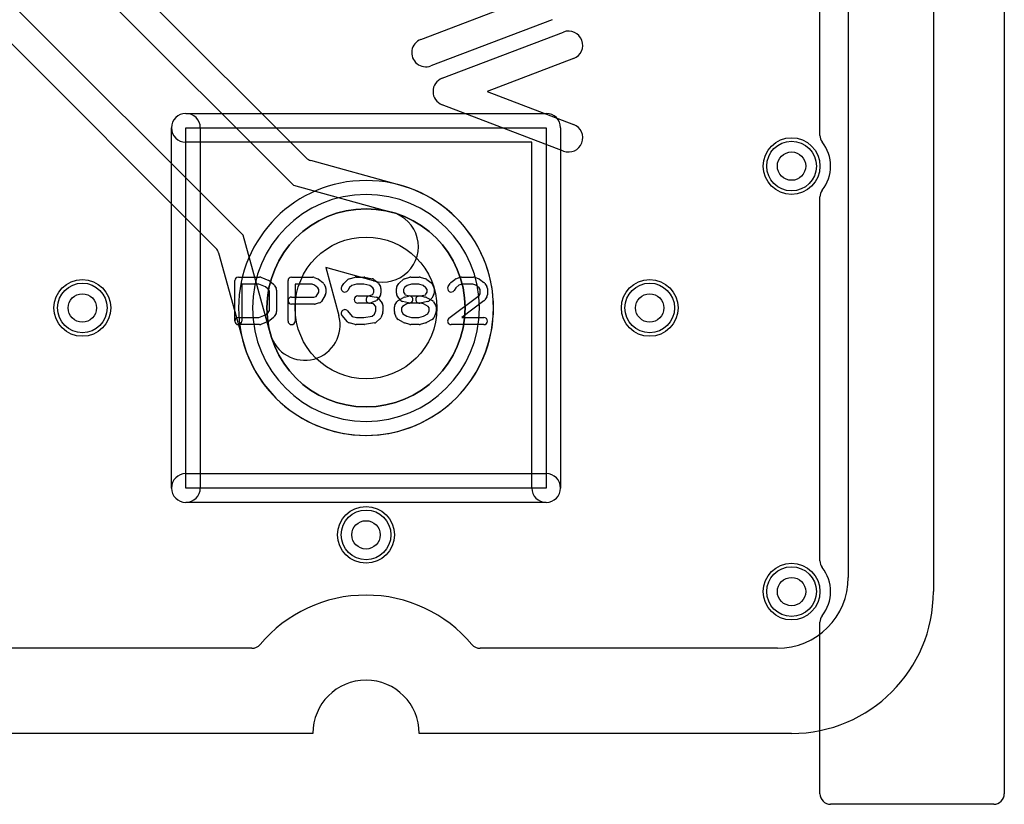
# Model space of a CAD drawing. Extents: x 0 to 20.5, y -0.5 to 20.
# Tile 8 of 11: x 13.6 to 20.5, y -0.5 to 5. Entities that reach past the tile are written whole.
import ezdxf

# ---------------------------------------------------------------- set-up
doc = ezdxf.new("R2010")
doc.units = 0
for name, color, linetype in [('Hole', 1, 'CONTINUOUS'), ('L1', 3, 'CONTINUOUS'), ('L2', 3, 'CONTINUOUS'), ('L3', 3, 'CONTINUOUS'), ('L4', 3, 'CONTINUOUS'), ('Outline', 7, 'CONTINUOUS'), ('PartsArea-A', 111, 'CONTINUOUS'), ('PartsArea-B', 111, 'CONTINUOUS'), ('PartsSilk-A', 221, 'CONTINUOUS'), ('PartsSilk-B', 221, 'CONTINUOUS'), ('Resist-A', 2, 'CONTINUOUS'), ('Resist-B', 2, 'CONTINUOUS'), ('Silk-A', 140, 'CONTINUOUS'), ('Silk-B', 140, 'CONTINUOUS')]:
    doc.layers.add(name, color=color, linetype=linetype)

msp = doc.modelspace()

# ---------------------------------------------------------------- linework, layer by layer
at = {"layer": 'Hole'}
for centre, radius in [((19, 4), 0.1), ((16, 3), 0.5), ((14, 3), 0.1), ((18, 3), 0.1), ((16, 1.4), 0.1), ((19, 1), 0.1)]:
    msp.add_circle(centre, radius, dxfattribs=at)
at = {"layer": 'L1'}
for p, q in [((19.4, 14.53825), (19.4, 1.1)), ((15.19571, 0.6), (4.80429, 0.6)), ((18.9, 0.6), (16.80429, 0.6))]:
    msp.add_line(p, q, dxfattribs=at)
for centre, radius in [((19, 4), 0.2), ((16, 3), 0.6985), ((14, 3), 0.2), ((18, 3), 0.2), ((16, 1.4), 0.2), ((19, 1), 0.2)]:
    msp.add_circle(centre, radius, dxfattribs=at)
for centre, radius, start, end in [((16, 3), 0.89854, 90, -90), ((16, 3), 0.89854, -90, 90), ((18.9, 1.1), 0.5, -90, 0), ((16, 0), 0.975, 40.004809, 139.995191), ((15.19571, 0.675), 0.075, -90, -40.008032), ((16.80429, 0.675), 0.075, -139.991968, -90)]:
    msp.add_arc(centre, radius, start, end, dxfattribs=at)
at = {"layer": 'L2'}
for p, q in [((19.4, 14.53825), (19.4, 1.1)), ((15.19571, 0.6), (4.80429, 0.6)), ((18.9, 0.6), (16.80429, 0.6))]:
    msp.add_line(p, q, dxfattribs=at)
for centre in [(19, 4), (14, 3), (18, 3), (16, 1.4), (19, 1)]:
    msp.add_circle(centre, 0.2, dxfattribs=at)
for centre, radius, start, end in [((16, 3), 0.80004, 90, -90), ((16, 3), 0.80004, -90, 90), ((18.9, 1.1), 0.5, -90, 0), ((16, 0), 0.975, 40.004809, 139.995191), ((15.19571, 0.675), 0.075, -90, -40.008032), ((16.80429, 0.675), 0.075, -139.991968, -90)]:
    msp.add_arc(centre, radius, start, end, dxfattribs=at)
at = {"layer": 'L3'}
for p, q in [((19.4, 14.53825), (19.4, 1.1)), ((15.19571, 0.6), (4.80429, 0.6)), ((18.9, 0.6), (16.80429, 0.6))]:
    msp.add_line(p, q, dxfattribs=at)
for centre in [(19, 4), (14, 3), (18, 3), (16, 1.4), (19, 1)]:
    msp.add_circle(centre, 0.2, dxfattribs=at)
for centre, radius, start, end in [((16, 3), 0.80004, 90, -90), ((16, 3), 0.80004, -90, 90), ((18.9, 1.1), 0.5, -90, 0), ((16, 0), 0.975, 40.004809, 139.995191), ((15.19571, 0.675), 0.075, -90, -40.008032), ((16.80429, 0.675), 0.075, -139.991968, -90)]:
    msp.add_arc(centre, radius, start, end, dxfattribs=at)
at = {"layer": 'L4'}
for p, q in [((19.4, 14.53825), (19.4, 1.1)), ((15.57806, 4.0584), (5.95402, 13.68244)), ((6.12212, 12.24142), (14.9416, 3.42194)), ((10.67363, 8.67993), (15.48799, 3.86557)), ((15.13443, 3.51201), (10.32007, 8.32637)), ((16.23742, 3.8666), (15.61116, 4.03913)), ((15.48799, 3.86557), (16.18551, 3.67341)), ((15.32659, 2.81449), (15.13443, 3.51201)), ((14.96087, 3.38884), (15.13342, 2.76249)), ((16.05271, 3.19137), (15.71582, 3.28418)), ((15.71582, 3.28418), (15.80863, 2.94729)), ((15.19571, 0.6), (4.80429, 0.6)), ((18.9, 0.6), (16.80429, 0.6))]:
    msp.add_line(p, q, dxfattribs=at)
for centre, radius in [((19, 4), 0.2), ((16, 3), 0.6985), ((14, 3), 0.2), ((18, 3), 0.2), ((16, 1.4), 0.2), ((19, 1), 0.2)]:
    msp.add_circle(centre, radius, dxfattribs=at)
for centre, radius, start, end in [((15.63107, 4.11141), 0.07497, -135, -105.400568), ((16, 3), 0.89854, -164.667033, 74.672904), ((16.25733, 3.93888), 0.07497, -105.400568, -105.330194), ((16.11911, 3.43239), 0.25, -105.402658, 74.59786), ((14.88859, 3.36893), 0.07497, 15.400568, 45), ((15.56761, 2.88089), 0.25, -164.597342, 15.40214), ((15.06114, 2.74258), 0.07497, 15.330194, 15.400568), ((18.9, 1.1), 0.5, -90, 0), ((16, 0), 0.975, 40.004809, 139.995191), ((15.19571, 0.675), 0.075, -90, -40.008032), ((16.80429, 0.675), 0.075, -139.991968, -90)]:
    msp.add_arc(centre, radius, start, end, dxfattribs=at)
at = {"layer": 'Outline'}
for p, q in [((20, 15), (20, 1)), ((15.625, 0), (4.375, 0)), ((19, 0), (16.375, 0))]:
    msp.add_line(p, q, dxfattribs=at)
for centre, radius, start, end in [((19, 1), 1, -90, 0), ((16, 0), 0.375, 0, 180)]:
    msp.add_arc(centre, radius, start, end, dxfattribs=at)
at = {"layer": 'PartsArea-A'}
for p, q in [((14.73, 4.27), (17.27, 4.27)), ((14.73, 1.73), (14.73, 4.27)), ((17.27, 4.27), (17.27, 1.73)), ((17.27, 1.73), (14.73, 1.73))]:
    msp.add_line(p, q, dxfattribs=at)
at = {"layer": 'PartsArea-B'}
for start, end in [(0, 180), (180, 0)]:
    msp.add_arc((16, 3), 0.6985, start, end, dxfattribs=at)
at = {"layer": 'PartsSilk-A'}
for p, q in [((16.38662, 4.89345), (16.99688, 5.12593)), ((17.31338, 5.03248), (16.45782, 4.70655)), ((14.73, 4.3716), (17.27, 4.3716)), ((14.6284, 1.73), (14.6284, 4.27)), ((14.8316, 4.27), (14.8316, 1.73)), ((17.3716, 4.27), (17.3716, 1.73)), ((17.1684, 4.1684), (14.73, 4.1684)), ((17.1684, 1.73), (17.1684, 4.1684)), ((15.1, 3.21759), (15.25, 3.21759)), ((15.25928, 3.2158), (15.31484, 3.19358)), ((15.475, 3.21759), (15.625, 3.21759)), ((15.63515, 3.21544), (15.66015, 3.20433)), ((15.6647, 3.2017), (15.69526, 3.17948)), ((15.84728, 3.17795), (15.87228, 3.20017)), ((15.88245, 3.20564), (15.92412, 3.21675)), ((15.93056, 3.21759), (15.98611, 3.21759)), ((15.99126, 3.21705), (16.04404, 3.20594)), ((16.05451, 3.201), (16.08229, 3.17878)), ((16.23617, 3.17795), (16.26117, 3.20017)), ((16.27091, 3.20552), (16.3098, 3.21663)), ((16.31667, 3.21759), (16.375, 3.21759)), ((16.38187, 3.21663), (16.42076, 3.20552)), ((16.42951, 3.201), (16.45729, 3.17878)), ((16.59827, 3.17878), (16.62605, 3.201)), ((16.63313, 3.20497), (16.66368, 3.21608)), ((16.67222, 3.21759), (16.75833, 3.21759)), ((16.76761, 3.2158), (16.79539, 3.20469)), ((16.80081, 3.2017), (16.83137, 3.17948)), ((15.075, 2.90741), (15.075, 3.19259)), ((15.24519, 3.16759), (15.125, 3.16759)), ((15.125, 3.16759), (15.125, 2.90741)), ((15.29222, 3.14878), (15.24519, 3.16759)), ((15.31126, 3.13185), (15.29222, 3.14878)), ((15.31944, 3.11876), (15.31126, 3.13185)), ((15.32217, 3.18906), (15.34717, 3.16684)), ((15.35176, 3.16139), (15.36564, 3.13917)), ((15.36944, 3.12593), (15.36944, 2.97407)), ((15.45, 2.90741), (15.45, 3.19259)), ((15.6197, 3.16759), (15.5, 3.16759)), ((15.5, 3.16759), (15.5, 2.90741)), ((15.63743, 3.15971), (15.6197, 3.16759)), ((15.66093, 3.14263), (15.63743, 3.15971)), ((15.66667, 3.13114), (15.66093, 3.14263)), ((15.66667, 3.11087), (15.66667, 3.13114)), ((15.70292, 3.17044), (15.71403, 3.14822)), ((15.71667, 3.13704), (15.71667, 3.1037)), ((15.8288, 3.15029), (15.84269, 3.17251)), ((15.88318, 3.14296), (15.8712, 3.12379)), ((15.90106, 3.15885), (15.88318, 3.14296)), ((15.93384, 3.16759), (15.90106, 3.15885)), ((15.98351, 3.16759), (15.93384, 3.16759)), ((16.02792, 3.15824), (15.98351, 3.16759)), ((16.04773, 3.1424), (16.02792, 3.15824)), ((16.05556, 3.12987), (16.04773, 3.1424)), ((16.05556, 3.11087), (16.05556, 3.12987)), ((16.08787, 3.17251), (16.10176, 3.15029)), ((16.10556, 3.13704), (16.10556, 3.1037)), ((16.21389, 3.1037), (16.21389, 3.13704)), ((16.21769, 3.15029), (16.23158, 3.17251)), ((16.27207, 3.14296), (16.26389, 3.12987)), ((16.26389, 3.12987), (16.26389, 3.11087)), ((16.29013, 3.15901), (16.27207, 3.14296)), ((16.32017, 3.16759), (16.29013, 3.15901)), ((16.3715, 3.16759), (16.32017, 3.16759)), ((16.4022, 3.15882), (16.3715, 3.16759)), ((16.42273, 3.1424), (16.4022, 3.15882)), ((16.43056, 3.12987), (16.42273, 3.1424)), ((16.43056, 3.11087), (16.43056, 3.12987)), ((16.46287, 3.17251), (16.47676, 3.15029)), ((16.48056, 3.13704), (16.48056, 3.1037)), ((16.5788, 3.15029), (16.59269, 3.17251)), ((16.63283, 3.1424), (16.6212, 3.12379)), ((16.65408, 3.15939), (16.63283, 3.1424)), ((16.67662, 3.16759), (16.65408, 3.15939)), ((16.75352, 3.16759), (16.67662, 3.16759)), ((16.77393, 3.15943), (16.75352, 3.16759)), ((16.79804, 3.14189), (16.77393, 3.15943)), ((16.80556, 3.12987), (16.79804, 3.14189)), ((16.80556, 3.09976), (16.80556, 3.12987)), ((16.83787, 3.17251), (16.85176, 3.15029)), ((16.85556, 3.13704), (16.85556, 3.09259)), ((15.31944, 2.98124), (15.31944, 3.11876)), ((15.475, 3.07685), (15.63283, 3.07685)), ((15.63283, 3.07685), (15.64792, 3.08087)), ((15.64792, 3.08087), (15.66667, 3.11087)), ((15.71287, 3.09045), (15.68509, 3.04601)), ((15.94167, 3.08426), (16.0206, 3.08426)), ((16.0206, 3.08426), (16.0418, 3.09197)), ((16.02938, 3.08387), (16.07105, 3.07646)), ((16.0418, 3.09197), (16.04698, 3.09715)), ((16.04698, 3.09715), (16.05556, 3.11087)), ((16.08435, 3.0638), (16.07324, 3.05269)), ((16.08588, 3.06785), (16.11365, 3.03452)), ((16.10176, 3.09045), (16.08787, 3.06823)), ((16.23158, 3.06823), (16.21769, 3.09045)), ((16.22649, 3.05134), (16.26538, 3.07356)), ((16.24621, 3.05269), (16.2351, 3.0638)), ((16.26389, 3.11087), (16.27247, 3.09715)), ((16.27134, 3.07601), (16.29912, 3.08342)), ((16.27247, 3.09715), (16.27682, 3.0928)), ((16.27682, 3.0928), (16.30884, 3.08426)), ((16.30884, 3.08426), (16.38611, 3.08426)), ((16.3701, 3.08377), (16.41824, 3.0934)), ((16.39255, 3.08342), (16.42033, 3.07601)), ((16.41824, 3.0934), (16.42198, 3.09715)), ((16.42198, 3.09715), (16.43056, 3.11087)), ((16.42565, 3.07391), (16.46732, 3.05169)), ((16.45935, 3.0638), (16.44824, 3.05269)), ((16.47676, 3.09045), (16.46287, 3.06823)), ((16.58497, 2.92739), (16.79793, 3.08756)), ((16.79793, 3.08756), (16.80556, 3.09976)), ((16.85176, 3.07934), (16.83787, 3.05712)), ((15.63611, 3.02685), (15.475, 3.02685)), ((15.67033, 3.0351), (15.64255, 3.02769)), ((16.025, 3.03426), (15.94167, 3.03426)), ((16.05331, 3.02883), (16.02062, 3.03465)), ((16.0641, 3.04687), (16.03354, 3.03576)), ((16.06944, 3.00947), (16.05331, 3.02883)), ((16.06944, 2.97907), (16.06944, 3.00947)), ((16.11944, 3.01852), (16.11944, 2.97407)), ((16.2, 2.97407), (16.2, 3.00741)), ((16.2038, 3.02066), (16.21769, 3.04288)), ((16.25675, 3.01104), (16.25, 3.00024)), ((16.25, 3.00024), (16.25, 2.97907)), ((16.28736, 3.02853), (16.25675, 3.01104)), ((16.29912, 3.0351), (16.25745, 3.04621)), ((16.312, 3.0351), (16.28736, 3.02853)), ((16.38283, 3.03426), (16.30556, 3.03426)), ((16.43546, 3.04586), (16.3799, 3.03475)), ((16.40467, 3.02844), (16.38283, 3.03426)), ((16.4379, 3.01072), (16.40467, 3.02844)), ((16.44444, 3.00024), (16.4379, 3.01072)), ((16.44444, 2.97907), (16.44444, 3.00024)), ((16.47676, 3.04287), (16.49064, 3.02065)), ((16.49444, 3.00741), (16.49444, 2.97407)), ((16.8317, 3.05039), (16.67483, 2.93241)), ((15.1, 2.93241), (15.24519, 2.93241)), ((15.24519, 2.93241), (15.29222, 2.95122)), ((15.29222, 2.95122), (15.31126, 2.96815)), ((15.31126, 2.96815), (15.31944, 2.98124)), ((15.34717, 2.93316), (15.32217, 2.91094)), ((15.36564, 2.96083), (15.35176, 2.93861)), ((15.87008, 2.90206), (15.83119, 2.9465)), ((15.86881, 2.97942), (15.90269, 2.94071)), ((15.90269, 2.94071), (15.93384, 2.93241)), ((15.93384, 2.93241), (15.98412, 2.93241)), ((15.98412, 2.93241), (16.04441, 2.94205)), ((16.04441, 2.94205), (16.05968, 2.95563)), ((16.05968, 2.95563), (16.06944, 2.97907)), ((16.09717, 2.92205), (16.07217, 2.89983)), ((16.11752, 2.96446), (16.10364, 2.93113)), ((16.21581, 2.93112), (16.20192, 2.96445)), ((16.26538, 2.89681), (16.22649, 2.91903)), ((16.25, 2.97907), (16.25869, 2.95822)), ((16.25869, 2.95822), (16.28756, 2.94173)), ((16.28756, 2.94173), (16.32017, 2.93241)), ((16.32017, 2.93241), (16.3715, 2.93241)), ((16.3715, 2.93241), (16.40447, 2.94183)), ((16.40447, 2.94183), (16.43592, 2.9586)), ((16.46732, 2.91868), (16.42565, 2.89646)), ((16.43592, 2.9586), (16.44444, 2.97907)), ((16.49252, 2.96446), (16.47864, 2.93113)), ((16.67483, 2.93241), (16.83056, 2.93241)), ((15.25, 2.88241), (15.1, 2.88241)), ((15.31484, 2.90642), (15.25928, 2.8842)), ((15.92412, 2.88325), (15.88245, 2.89436)), ((15.98611, 2.88241), (15.93056, 2.88241)), ((16.05951, 2.89383), (15.99006, 2.88272)), ((16.3098, 2.88337), (16.27091, 2.89448)), ((16.375, 2.88241), (16.31667, 2.88241)), ((16.42076, 2.89448), (16.38187, 2.88337)), ((16.83056, 2.88241), (16.6, 2.88241)), ((14.73, 1.8316), (17.27, 1.8316)), ((17.27, 1.6284), (14.73, 1.6284))]:
    msp.add_line(p, q, dxfattribs=at)
for centre, radius, start, end in [((16.42222, 4.8), 0.1, 110.854458, -69.145403), ((14.73, 4.27), 0.1016, 90, -90), ((14.73, 4.27), 0.1016, 0, 180), ((17.27, 4.27), 0.1016, 0, 90), ((15.1, 3.19259), 0.025, 90, 180), ((15.25, 3.19259), 0.025, 68.207103, 90), ((15.30556, 3.17037), 0.025, 48.372169, 68.202147), ((15.475, 3.19259), 0.025, 90, 180), ((15.625, 3.19259), 0.025, 66.049145, 90), ((15.65, 3.18148), 0.025, 53.982737, 66.039637), ((15.88889, 3.18148), 0.025, 104.925513, 131.630694), ((15.93056, 3.19259), 0.025, 90, 104.92885), ((15.98611, 3.19259), 0.025, 78.110161, 90), ((16.03889, 3.18148), 0.025, 51.333033, 78.112983), ((16.27778, 3.18148), 0.025, 105.948544, 131.62783), ((16.31667, 3.19259), 0.025, 90, 105.948544), ((16.375, 3.19259), 0.025, 74.051456, 90), ((16.41389, 3.18148), 0.025, 51.333033, 74.051456), ((16.64167, 3.18148), 0.025, 109.97919, 128.654777), ((16.67222, 3.19259), 0.025, 90, 109.984612), ((16.75833, 3.19259), 0.025, 68.207103, 90), ((16.78611, 3.18148), 0.025, 53.982737, 68.202147), ((15.33056, 3.14815), 0.025, 31.985944, 48.369306), ((15.34444, 3.12593), 0.025, 0, 31.991474), ((15.68056, 3.15926), 0.025, 26.565051, 53.979316), ((15.69167, 3.13704), 0.025, 0, 26.565051), ((15.85, 3.13704), 0.025, 147.994617, -32.010019), ((15.86389, 3.15926), 0.025, 131.627831, 147.989981), ((16.06667, 3.15926), 0.025, 32.005383, 51.345223), ((16.08056, 3.13704), 0.025, 0, 32.010019), ((16.23889, 3.13704), 0.025, 147.994617, 180), ((16.25278, 3.15926), 0.025, 131.627831, 147.994617), ((16.44167, 3.15926), 0.025, 32.005383, 51.333033), ((16.45556, 3.13704), 0.025, 0, 32.005383), ((16.6, 3.13704), 0.025, 147.994617, -32.010019), ((16.61389, 3.15926), 0.025, 128.666967, 147.989981), ((16.81667, 3.15926), 0.025, 32.005383, 53.979316), ((16.83056, 3.13704), 0.025, 0, 32.010019), ((15.475, 3.05185), 0.025, 90, -90), ((15.69167, 3.1037), 0.025, -32.005383, 0), ((15.94167, 3.05926), 0.025, 90, -90), ((16.025, 3.05926), 0.025, 79.908369, -100.083264), ((16.06667, 3.05185), 0.025, 39.790899, 79.916736), ((16.06667, 3.08148), 0.025, -45, -32.010019), ((16.08056, 3.1037), 0.025, -32.005383, 0), ((16.23889, 3.1037), 0.025, 180, -147.994617), ((16.25278, 3.08148), 0.025, -147.994617, -135), ((16.27778, 3.05185), 0.025, 104.925513, 119.741708), ((16.30556, 3.05926), 0.025, -75.074487, 104.935268), ((16.375, 3.05926), 0.025, 101.305437, -78.692051), ((16.38611, 3.05926), 0.025, 75.074487, 90), ((16.41389, 3.05185), 0.025, 61.938299, 75.064732), ((16.44167, 3.08148), 0.025, -45, -32.005383), ((16.45556, 3.1037), 0.025, -32.005383, 0), ((16.81667, 3.07037), 0.025, -53.047603, -32.010019), ((16.83056, 3.09259), 0.025, -32.005383, 0), ((15.63611, 3.05185), 0.025, -90, -75.064732), ((15.66389, 3.05926), 0.025, -75.074487, -32.010019), ((15.85, 2.96296), 0.025, 41.188082, -138.810424), ((16.025, 3.05926), 0.025, -90, -70.02141), ((16.05556, 3.07037), 0.025, -70.02864, -45), ((16.09444, 3.01852), 0.025, 0, 39.800498), ((16.225, 3.00741), 0.025, 147.994617, 180), ((16.23889, 3.02963), 0.025, 119.733511, 147.989981), ((16.26389, 3.07037), 0.025, -135, -104.925513), ((16.30556, 3.05926), 0.025, -104.925513, -90), ((16.43056, 3.07037), 0.025, -78.694563, -45), ((16.45556, 3.02963), 0.025, 31.985944, 61.931795), ((16.46944, 3.00741), 0.025, 0, 31.991474), ((15.1, 2.90741), 0.025, 90, -90), ((15.33056, 2.95185), 0.025, -48.372169, -31.991474), ((15.34444, 2.97407), 0.025, -31.985944, 0), ((16.08056, 2.94074), 0.025, -48.372169, -22.608878), ((16.09444, 2.97407), 0.025, -22.605762, 0), ((16.225, 2.97407), 0.025, 180, -157.376473), ((16.23889, 2.94074), 0.025, -157.373085, -119.741708), ((16.45556, 2.94074), 0.025, -61.938299, -22.608878), ((16.46944, 2.97407), 0.025, -22.605762, 0), ((16.6, 2.90741), 0.025, 126.952397, -90), ((16.83056, 2.90741), 0.025, -90, 90), ((15.1, 2.90741), 0.025, 180, 0), ((15.25, 2.90741), 0.025, -90, -68.202147), ((15.30556, 2.92963), 0.025, -68.207103, -48.369306), ((15.475, 2.90741), 0.025, 180, 0), ((15.88889, 2.91852), 0.025, -138.811918, -104.92885), ((15.93056, 2.90741), 0.025, -104.925513, -90), ((15.98611, 2.90741), 0.025, -90, -80.911332), ((16.05556, 2.91852), 0.025, -80.910628, -48.369306), ((16.27778, 2.91852), 0.025, -119.733511, -105.94345), ((16.31667, 2.90741), 0.025, -105.948544, -90), ((16.375, 2.90741), 0.025, -90, -74.05655), ((16.41389, 2.91852), 0.025, -74.051456, -61.931795), ((14.73, 1.73), 0.1016, 90, -90), ((17.27, 1.73), 0.1016, -90, 90), ((14.73, 1.73), 0.1016, 180, 0), ((17.27, 1.73), 0.1016, 180, 0)]:
    msp.add_arc(centre, radius, start, end, dxfattribs=at)
at = {"layer": 'PartsSilk-B'}
for p, q in [((16.53662, 4.61938), (17.39218, 4.9453)), ((17.46338, 4.7584), (16.85312, 4.52593)), ((16.85312, 4.52593), (17.46338, 4.29345)), ((17.39218, 4.10655), (16.53662, 4.43248))]:
    msp.add_line(p, q, dxfattribs=at)
for centre, start, end in [((17.42778, 4.85185), -69.145542, 110.854012), ((16.57222, 4.52593), 110.854458, -110.854597), ((17.42778, 4.2), -110.854458, 69.145403)]:
    msp.add_arc(centre, 0.1, start, end, dxfattribs=at)
at = {"layer": 'Resist-A'}
for centre, radius in [((19, 4), 0.175), ((16, 3), 0.6985), ((14, 3), 0.175), ((18, 3), 0.175), ((16, 1.4), 0.175), ((19, 1), 0.175)]:
    msp.add_circle(centre, radius, dxfattribs=at)
at = {"layer": 'Resist-B'}
for centre, radius in [((19, 4), 0.175), ((16, 3), 0.6985), ((14, 3), 0.175), ((18, 3), 0.175), ((16, 1.4), 0.175), ((19, 1), 0.175)]:
    msp.add_circle(centre, radius, dxfattribs=at)
at = {"layer": 'Silk-A'}
for p, q in [((20.5, 14.425), (20.5, -0.425)), ((19.2, 4.21651), (19.2, 6.78349)), ((16.38662, 4.89345), (16.99688, 5.12593)), ((17.31338, 5.03248), (16.45782, 4.70655)), ((19.2, 1.21651), (19.2, 3.78349)), ((19.2, -0.425), (19.2, 0.78349)), ((20.425, -0.5), (19.275, -0.5))]:
    msp.add_line(p, q, dxfattribs=at)
for centre, radius, start, end in [((16.42222, 4.8), 0.1, 110.854458, -69.145403), ((19.275, 4.21651), 0.075, 180, -141.783994), ((19, 4), 0.275, -38.213046, 38.213046), ((19.275, 3.78349), 0.075, 141.783994, 180), ((19.275, 1.21651), 0.075, 180, -141.783994), ((19, 1), 0.275, -38.213046, 38.213046), ((19.275, 0.78349), 0.075, 141.783994, 180), ((19.275, -0.425), 0.075, 180, -90), ((20.425, -0.425), 0.075, -90, 0)]:
    msp.add_arc(centre, radius, start, end, dxfattribs=at)
at = {"layer": 'Silk-B'}
for p, q in [((16.53662, 4.61938), (17.39218, 4.9453)), ((17.46338, 4.7584), (16.85312, 4.52593)), ((16.85312, 4.52593), (17.46338, 4.29345)), ((17.39218, 4.10655), (16.53662, 4.43248))]:
    msp.add_line(p, q, dxfattribs=at)
for centre, start, end in [((17.42778, 4.85185), -69.145542, 110.854012), ((16.57222, 4.52593), 110.854458, -110.854597), ((17.42778, 4.2), -110.854458, 69.145403)]:
    msp.add_arc(centre, 0.1, start, end, dxfattribs=at)

doc.saveas('drawing.dxf')
